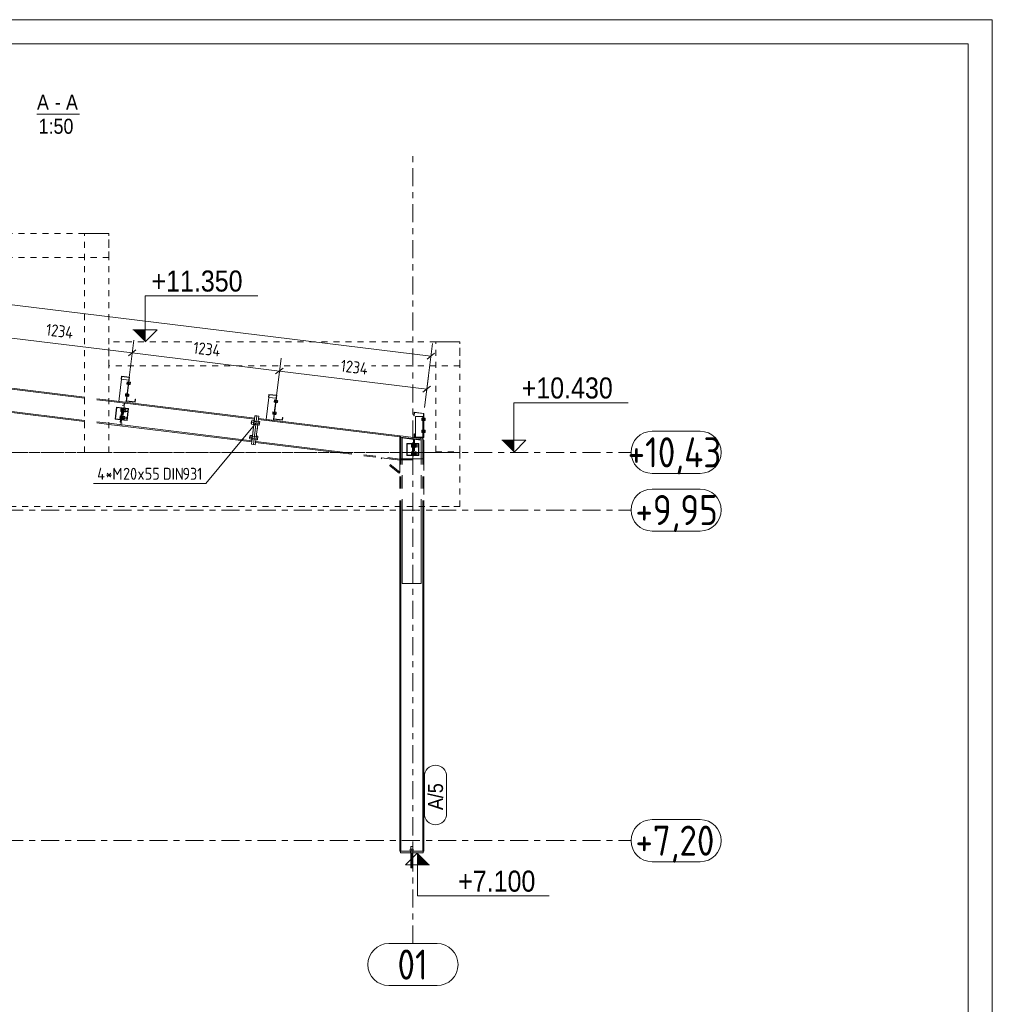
# Model space of a CAD drawing. Header units: millimetres. Extents: x -127 to 701, y 152 to 732.
# Tile 75 of 75: x 539 to 701, y 569 to 732. Entities that reach past the tile are written whole.
import ezdxf

# ---------------------------------------------------------------- set-up
doc = ezdxf.new("R2010")
doc.units = ezdxf.units.MM
for name, pattern in [('XKITLINE00', [0]), ('XKITLINE01', [4, 1, -1, 1, -1]), ('XKITLINE02', [4, 2, -2]), ('XKITLINE03', [6, 3, -1, 1, -1])]:
    doc.linetypes.add(name, pattern=pattern)
for name, color, linetype, lineweight in [('Bemassung', 1, 'Continuous', 0), ('Grid', 6, 'Continuous', 0), ('Schrauben', 7, 'Continuous', 0), ('Schraubenbezeichnung', 5, 'Continuous', 0), ('Teil', 7, 'Continuous', 0), ('Text', 5, 'Continuous', 0), ('Ueberschrift', 7, 'Continuous', 0), ('Zeichnungsrahmen', 3, 'Continuous', 0)]:
    doc.layers.add(name, color=color, linetype=linetype, lineweight=lineweight)
doc.styles.add('ARIAL', font='ARIAL.TTF')
doc.styles.add('ISOCPEUR', font='ISOCPEUR.TTF')

msp = doc.modelspace()

# ---------------------------------------------------------------- hatches: boundary and pattern name
at = {"layer": 'Text'}
for points in [[(559.7, 680.75), (559.7, 678.75), (557.7, 680.75)], [(621.03, 662.35), (621.03, 660.35), (619.03, 662.35)], [(605, 591.75), (605, 593.75), (607, 591.75)]]:
    msp.add_hatch(color=256, dxfattribs=at).paths.add_polyline_path(points, flags=17)

# ---------------------------------------------------------------- linework, layer by layer
at = {"layer": 'Bemassung', "linetype": 'XKITLINE00', "lineweight": 0}
for p, q in [((460.29, 694.39), (607.23, 676.34)), ((533.06, 679.89), (557.56, 676.89)), ((556.67, 669.67), (557.82, 679.02)), ((556.67, 669.67), (557.82, 679.02)), ((606.19, 667.82), (607.49, 678.48)), ((558.19, 677.38), (556.93, 676.39)), ((558.19, 677.38), (556.93, 676.39)), ((557.56, 676.89), (582.06, 673.88)), ((607.86, 676.84), (606.6, 675.85)), ((581.17, 666.67), (582.32, 676.01)), ((581.17, 666.67), (582.32, 676.01)), ((582.69, 674.37), (581.42, 673.39)), ((582.69, 674.37), (581.42, 673.39)), ((582.06, 673.88), (606.56, 670.87)), ((606.19, 667.82), (606.82, 673)), ((607.19, 671.36), (605.93, 670.38))]:
    msp.add_line(p, q, dxfattribs=at)
at = {"layer": 'Bemassung'}
for p in [(557.56, 676.89), (557.56, 676.89), (607.23, 676.34), (582.06, 673.88), (582.06, 673.88), (606.56, 670.87)]:
    msp.add_point(p, dxfattribs=at)
at = {"layer": 'Grid', "linetype": 'XKITLINE03', "lineweight": 0}
for p, q in [((604.26, 578.63), (604.26, 710.35)), ((434.43, 660.35), (640.53, 660.35)), ((434.43, 650.75), (640.53, 650.75)), ((434.43, 595.75), (640.53, 595.75))]:
    msp.add_line(p, q, dxfattribs=at)
at = {"layer": 'Grid', "linetype": 'XKITLINE00', "lineweight": 0}
for p, q in [((644.03, 663.85), (652.03, 663.85)), ((644.03, 656.85), (652.03, 656.85)), ((644.03, 654.25), (652.03, 654.25)), ((644.03, 647.25), (652.03, 647.25)), ((644.03, 599.25), (652.03, 599.25)), ((644.03, 592.25), (652.03, 592.25)), ((600.26, 578.63), (608.26, 578.63)), ((600.26, 571.63), (608.26, 571.63))]:
    msp.add_line(p, q, dxfattribs=at)
for centre, start, end in [((644.03, 660.35), 90, 270), ((652.03, 660.35), 270, 90), ((644.03, 650.75), 90, 270), ((652.03, 650.75), 270, 90), ((644.03, 595.75), 90, 270), ((652.03, 595.75), 270, 90), ((600.26, 575.13), 90, 270), ((608.26, 575.13), 270, 90)]:
    msp.add_arc(centre, 3.5, start, end, dxfattribs=at)
at = {"layer": 'Schrauben', "linetype": 'XKITLINE02', "lineweight": 0}
for p, q in [((556.68, 671.7), (556.73, 672.07)), ((556.84, 671.68), (556.68, 671.7)), ((556.7, 671.89), (556.86, 671.87)), ((556.89, 672.05), (556.73, 672.07)), ((556.84, 671.68), (556.89, 672.05)), ((556.98, 671.73), (556.85, 671.75)), ((556.85, 671.73), (556.92, 671.72)), ((556.88, 672.01), (556.96, 672)), ((557.01, 671.97), (556.88, 671.99)), ((556.96, 672), (556.92, 671.72)), ((556.92, 671.72), (556.93, 671.72)), ((556.92, 671.72), (556.97, 671.71)), ((556.93, 671.72), (556.93, 671.74)), ((557.02, 672.09), (556.96, 671.61)), ((556.96, 672), (557.01, 671.99)), ((556.44, 669.71), (556.48, 670.09)), ((556.64, 670.07), (556.48, 670.09)), ((556.6, 669.69), (556.64, 670.07)), ((556.76, 669.98), (556.63, 670)), ((556.64, 670.02), (556.72, 670.01)), ((556.72, 670.01), (556.68, 669.73)), ((556.78, 670.1), (556.72, 669.63)), ((556.72, 670.01), (556.76, 670)), ((556.6, 669.69), (556.44, 669.71)), ((556.46, 669.9), (556.62, 669.88)), ((556.73, 669.75), (556.6, 669.76)), ((556.6, 669.74), (556.68, 669.73)), ((556.68, 669.74), (556.68, 669.76)), ((556.68, 669.73), (556.68, 669.74)), ((556.68, 669.73), (556.73, 669.73)), ((581.18, 668.69), (581.22, 669.07)), ((581.34, 668.67), (581.18, 668.69)), ((581.2, 668.88), (581.36, 668.86)), ((581.38, 669.05), (581.22, 669.07)), ((581.34, 668.67), (581.38, 669.05)), ((581.47, 668.72), (581.34, 668.74)), ((581.34, 668.72), (581.42, 668.71)), ((581.5, 668.96), (581.37, 668.98)), ((581.38, 669), (581.45, 668.99)), ((581.45, 668.99), (581.42, 668.71)), ((581.42, 668.72), (581.42, 668.74)), ((581.42, 668.71), (581.42, 668.72)), ((581.42, 668.71), (581.47, 668.7)), ((581.45, 668.99), (581.5, 668.98)), ((581.52, 669.08), (581.46, 668.6)), ((555.65, 667.16), (555.7, 667.59)), ((555.81, 667.14), (555.65, 667.16)), ((555.66, 667.27), (555.82, 667.25)), ((555.69, 667.49), (555.85, 667.47)), ((555.86, 667.58), (555.7, 667.59)), ((555.81, 667.14), (555.86, 667.58)), ((555.82, 667.24), (556.14, 667.2)), ((556.14, 667.18), (555.82, 667.22)), ((556.17, 667.46), (555.85, 667.5)), ((555.85, 667.48), (556.17, 667.44)), ((556.01, 667.48), (555.98, 667.2)), ((556.18, 667.56), (556.12, 667.08)), ((556.22, 667.07), (556.12, 667.08)), ((556.23, 667.55), (556.17, 667.07)), ((556.28, 667.54), (556.18, 667.56)), ((556.28, 667.54), (556.22, 667.07)), ((556.23, 667.09), (556.42, 667.06)), ((556.24, 667.2), (556.44, 667.17)), ((556.27, 667.42), (556.46, 667.39)), ((556.48, 667.5), (556.28, 667.52)), ((556.42, 667.06), (556.48, 667.5)), ((556.44, 667.16), (556.81, 667.12)), ((556.47, 667.4), (556.84, 667.35)), ((556.81, 667.12), (556.82, 667.13)), ((556.82, 667.13), (556.84, 667.35)), ((580.93, 666.7), (580.98, 667.08)), ((581.09, 666.68), (580.93, 666.7)), ((580.96, 666.89), (581.11, 666.87)), ((581.14, 667.06), (580.98, 667.08)), ((581.09, 666.68), (581.14, 667.06)), ((581.23, 666.74), (581.1, 666.75)), ((581.1, 666.73), (581.18, 666.72)), ((581.13, 667.01), (581.21, 667)), ((581.26, 666.98), (581.13, 666.99)), ((581.21, 667), (581.18, 666.72)), ((581.18, 666.73), (581.18, 666.75)), ((581.18, 666.72), (581.18, 666.73)), ((581.18, 666.72), (581.23, 666.72)), ((581.27, 667.1), (581.21, 666.62)), ((581.21, 667), (581.26, 667)), ((555.5, 665.97), (555.56, 666.4)), ((555.66, 665.95), (555.5, 665.97)), ((555.52, 666.08), (555.68, 666.06)), ((555.54, 666.29), (555.7, 666.28)), ((555.72, 666.38), (555.56, 666.4)), ((555.66, 665.95), (555.72, 666.38)), ((555.67, 666.03), (555.99, 665.99)), ((555.68, 666.05), (555.99, 666.01)), ((555.7, 666.29), (556.02, 666.25)), ((556.02, 666.27), (555.71, 666.31)), ((555.87, 666.29), (555.83, 666.01)), ((556.04, 666.37), (555.98, 665.89)), ((556.08, 665.88), (555.98, 665.89)), ((556.09, 666.36), (556.03, 665.88)), ((556.14, 666.35), (556.04, 666.37)), ((556.14, 666.35), (556.08, 665.88)), ((556.08, 665.9), (556.28, 665.87)), ((556.09, 666.01), (556.29, 665.98)), ((556.12, 666.22), (556.32, 666.2)), ((556.33, 666.31), (556.13, 666.33)), ((556.28, 665.87), (556.33, 666.31)), ((556.29, 665.97), (556.67, 665.93)), ((556.32, 666.21), (556.7, 666.16)), ((556.67, 665.94), (556.7, 666.16)), ((556.67, 665.93), (556.67, 665.94)), ((577.9, 665.67), (577.81, 664.93)), ((578.46, 665), (577.82, 665.08)), ((578.46, 665.02), (577.83, 665.1)), ((578.51, 665.44), (577.88, 665.52)), ((578.51, 665.42), (577.88, 665.5)), ((578.2, 665.48), (578.14, 665.04)), ((578.19, 665.47), (578.2, 665.48)), ((578.52, 665.52), (578.45, 664.92)), ((605.75, 666.02), (605.91, 666.02)), ((605.75, 666.02), (605.75, 665.64)), ((605.75, 665.83), (605.91, 665.83)), ((605.91, 665.64), (605.75, 665.64)), ((605.91, 666.02), (605.91, 665.64)), ((605.91, 666.02), (605.91, 665.64)), ((605.91, 665.97), (606.01, 665.97)), ((605.91, 665.97), (606.01, 665.97)), ((606.06, 665.95), (605.91, 665.95)), ((606.06, 665.95), (605.91, 665.95)), ((606.06, 665.71), (605.91, 665.71)), ((606.06, 665.71), (605.91, 665.71)), ((605.91, 665.69), (606.01, 665.69)), ((605.91, 665.69), (606.01, 665.69)), ((606.01, 665.97), (606.01, 665.96)), ((606.01, 665.97), (606.01, 665.69)), ((606.01, 665.97), (606.06, 665.97)), ((606.01, 665.97), (606.01, 665.96)), ((606.01, 665.97), (606.01, 665.69)), ((606.01, 665.97), (606.06, 665.97)), ((606.01, 665.96), (606.01, 665.95)), ((606.01, 665.96), (606.01, 665.95)), ((606.01, 665.7), (606.01, 665.72)), ((606.01, 665.7), (606.01, 665.72)), ((606.01, 665.71), (606.01, 665.7)), ((606.01, 665.71), (606.01, 665.7)), ((606.01, 665.7), (606.01, 665.69)), ((606.01, 665.69), (606.01, 665.7)), ((606.01, 665.7), (606.01, 665.69)), ((606.01, 665.69), (606.01, 665.7)), ((606.01, 665.69), (606.06, 665.69)), ((606.01, 665.69), (606.06, 665.69)), ((606.06, 666.07), (606.06, 665.59)), ((606.06, 666.07), (606.06, 665.59)), ((605.75, 664.02), (605.91, 664.02)), ((605.75, 664.02), (605.75, 663.64)), ((605.75, 663.83), (605.91, 663.83)), ((605.91, 663.64), (605.75, 663.64)), ((605.91, 664.02), (605.91, 663.64)), ((605.91, 664.02), (605.91, 663.64)), ((605.91, 663.97), (606.01, 663.97)), ((605.91, 663.97), (606.01, 663.97)), ((606.06, 663.95), (605.91, 663.95)), ((606.06, 663.95), (605.91, 663.95)), ((606.06, 663.71), (605.91, 663.71)), ((606.06, 663.71), (605.91, 663.71)), ((605.91, 663.69), (606.01, 663.69)), ((605.91, 663.69), (606.01, 663.69)), ((606.01, 663.97), (606.01, 663.96)), ((606.01, 663.97), (606.01, 663.69)), ((606.01, 663.97), (606.06, 663.97)), ((606.01, 663.97), (606.01, 663.96)), ((606.01, 663.97), (606.01, 663.69)), ((606.01, 663.97), (606.06, 663.97)), ((606.01, 663.96), (606.01, 663.95)), ((606.01, 663.96), (606.01, 663.95)), ((606.01, 663.7), (606.01, 663.72)), ((606.01, 663.7), (606.01, 663.72)), ((606.01, 663.71), (606.01, 663.7)), ((606.01, 663.71), (606.01, 663.7)), ((606.01, 663.7), (606.01, 663.69)), ((606.01, 663.69), (606.01, 663.7)), ((606.01, 663.7), (606.01, 663.69)), ((606.01, 663.69), (606.01, 663.7)), ((606.01, 663.69), (606.06, 663.69)), ((606.01, 663.69), (606.06, 663.69)), ((606.06, 664.07), (606.06, 663.59)), ((606.06, 664.07), (606.06, 663.59)), ((577.59, 663.2), (577.5, 662.47)), ((578.16, 662.56), (577.52, 662.64)), ((578.16, 662.54), (577.52, 662.62)), ((578.21, 662.96), (577.57, 663.04)), ((577.58, 663.06), (578.21, 662.98)), ((577.89, 663.02), (577.84, 662.58)), ((577.89, 663.01), (577.89, 663.02)), ((578.22, 663.06), (578.15, 662.46)), ((604.18, 661.63), (604.02, 661.63)), ((604.02, 661.19), (604.02, 661.63)), ((604.02, 661.52), (604.18, 661.52)), ((604.02, 661.3), (604.18, 661.3)), ((604.18, 661.19), (604.02, 661.19)), ((604.18, 660.43), (604.02, 660.43)), ((604.02, 659.99), (604.02, 660.43)), ((604.02, 660.32), (604.18, 660.32)), ((604.18, 661.19), (604.18, 661.63)), ((604.5, 661.55), (604.18, 661.55)), ((604.18, 661.53), (604.5, 661.53)), ((604.18, 661.29), (604.5, 661.29)), ((604.18, 661.27), (604.5, 661.27)), ((604.18, 659.99), (604.18, 660.43)), ((604.5, 660.35), (604.18, 660.35)), ((604.18, 660.33), (604.5, 660.33)), ((604.34, 661.55), (604.34, 661.27)), ((604.34, 660.35), (604.34, 660.07)), ((604.5, 661.65), (604.5, 661.17)), ((604.6, 661.65), (604.5, 661.65)), ((604.6, 661.17), (604.5, 661.17)), ((604.5, 660.45), (604.5, 659.97)), ((604.6, 660.45), (604.5, 660.45)), ((604.55, 661.65), (604.55, 661.17)), ((604.55, 660.45), (604.55, 659.97)), ((604.6, 661.65), (604.6, 661.17)), ((604.8, 661.63), (604.6, 661.63)), ((604.6, 661.52), (604.8, 661.52)), ((604.6, 661.3), (604.8, 661.3)), ((604.6, 661.19), (604.8, 661.19)), ((604.6, 660.45), (604.6, 659.97)), ((604.8, 660.43), (604.6, 660.43)), ((604.6, 660.32), (604.8, 660.32)), ((604.8, 661.19), (604.8, 661.63)), ((604.8, 661.53), (605.18, 661.53)), ((604.8, 661.29), (605.18, 661.29)), ((604.8, 659.99), (604.8, 660.43)), ((604.8, 660.33), (605.18, 660.33)), ((605.18, 661.3), (605.18, 661.53)), ((605.18, 661.29), (605.18, 661.3)), ((605.18, 660.1), (605.18, 660.33)), ((604.02, 660.1), (604.18, 660.1)), ((604.18, 659.99), (604.02, 659.99)), ((604.18, 660.09), (604.5, 660.09)), ((604.5, 660.07), (604.18, 660.07)), ((604.6, 659.97), (604.5, 659.97)), ((604.6, 660.1), (604.8, 660.1)), ((604.6, 659.99), (604.8, 659.99)), ((604.8, 660.09), (605.18, 660.09)), ((605.18, 660.09), (605.18, 660.1)), ((604.36, 593.99), (603.76, 593.99)), ((603.87, 593.75), (603.87, 593.99)), ((603.88, 593.75), (603.87, 593.75)), ((603.87, 593.75), (603.88, 593.75)), ((603.88, 593.75), (603.87, 593.75)), ((603.87, 593.75), (603.88, 593.75)), ((603.88, 593.75), (603.87, 593.75)), ((603.87, 593.75), (603.88, 593.75)), ((604.25, 593.75), (603.87, 593.75)), ((603.89, 593.75), (603.88, 593.75)), ((603.88, 593.75), (603.89, 593.75)), ((603.89, 593.75), (603.88, 593.75)), ((603.88, 593.75), (603.89, 593.75)), ((603.89, 593.75), (603.88, 593.75)), ((603.88, 593.75), (603.89, 593.75)), ((603.9, 593.75), (603.9, 593.99)), ((603.91, 593.75), (603.91, 593.75)), ((604.22, 593.75), (604.22, 593.99)), ((604.23, 593.75), (604.25, 593.75)), ((604.23, 593.75), (604.25, 593.75)), ((604.25, 593.75), (604.23, 593.75)), ((604.23, 593.75), (604.25, 593.75)), ((604.23, 593.75), (604.25, 593.75)), ((604.25, 593.99), (604.25, 593.75)), ((604.25, 593.75), (604.25, 593.75)), ((604.25, 593.75), (604.25, 593.75)), ((604.25, 593.75), (604.25, 593.75)), ((604.25, 593.75), (604.25, 593.75)), ((604.25, 593.75), (604.25, 593.75)), ((604.25, 593.75), (604.25, 593.75))]:
    msp.add_line(p, q, dxfattribs=at)
at = {"layer": 'Schrauben', "linetype": 'XKITLINE00', "lineweight": 0}
for p, q in [((556.96, 671.61), (557.01, 671.61)), ((557.07, 672.08), (557.01, 671.61)), ((557.02, 672.09), (557.07, 672.08)), ((557.02, 671.66), (557.22, 671.63)), ((557.04, 671.84), (557.24, 671.82)), ((557.26, 672.01), (557.06, 672.03)), ((557.22, 671.63), (557.26, 672.01)), ((557.22, 671.7), (557.24, 671.7)), ((557.24, 671.7), (557.25, 671.71)), ((557.25, 671.71), (557.27, 671.94)), ((557.25, 671.94), (557.27, 671.94)), ((556.83, 670.1), (556.77, 669.62)), ((556.78, 670.1), (556.83, 670.1)), ((557.02, 670.02), (556.82, 670.05)), ((556.97, 669.65), (557.02, 670.02)), ((556.72, 669.63), (556.77, 669.62)), ((556.77, 669.67), (556.97, 669.65)), ((556.8, 669.86), (557, 669.83)), ((556.98, 669.72), (557, 669.71)), ((557, 669.73), (557.03, 669.95)), ((557, 669.71), (557, 669.73)), ((557.01, 669.95), (557.03, 669.95)), ((581.46, 668.6), (581.51, 668.6)), ((581.57, 669.07), (581.51, 668.6)), ((581.51, 668.65), (581.71, 668.62)), ((581.52, 669.08), (581.57, 669.07)), ((581.54, 668.84), (581.74, 668.81)), ((581.76, 669), (581.56, 669.03)), ((581.71, 668.62), (581.76, 669)), ((581.72, 668.69), (581.74, 668.69)), ((581.74, 668.71), (581.77, 668.93)), ((581.74, 668.69), (581.74, 668.71)), ((581.75, 668.93), (581.77, 668.93)), ((581.32, 667.09), (581.26, 666.61)), ((581.27, 667.1), (581.32, 667.09)), ((581.29, 666.85), (581.49, 666.83)), ((581.51, 667.02), (581.32, 667.04)), ((581.47, 666.64), (581.51, 667.02)), ((581.48, 666.71), (581.5, 666.71)), ((581.5, 666.72), (581.53, 666.94)), ((581.5, 666.71), (581.5, 666.72)), ((581.51, 666.95), (581.53, 666.94)), ((577.42, 665.55), (577.37, 665.16)), ((577.37, 665.16), (577.43, 665.15)), ((577.49, 665.65), (577.42, 665.05)), ((577.42, 665.55), (577.48, 665.55)), ((577.45, 665.35), (577.77, 665.31)), ((577.49, 665.65), (577.81, 665.61)), ((577.82, 665.68), (577.73, 664.94)), ((577.82, 665.68), (577.9, 665.67)), ((578.49, 665.22), (578.74, 665.19)), ((578.52, 665.52), (578.78, 665.49)), ((578.78, 665.49), (578.71, 664.89)), ((581.21, 666.62), (581.26, 666.61)), ((581.27, 666.66), (581.47, 666.64)), ((605.75, 666.02), (605.91, 666.02)), ((605.75, 666.02), (605.75, 665.64)), ((605.75, 665.83), (605.91, 665.83)), ((605.91, 665.64), (605.75, 665.64)), ((606.06, 666.07), (606.11, 666.07)), ((606.06, 666.07), (606.11, 666.07)), ((606.06, 665.59), (606.11, 665.59)), ((606.06, 665.59), (606.11, 665.59)), ((606.11, 666.07), (606.11, 665.59)), ((606.11, 666.07), (606.11, 665.59)), ((606.11, 666.02), (606.31, 666.02)), ((606.11, 666.02), (606.31, 666.02)), ((606.11, 665.83), (606.31, 665.83)), ((606.11, 665.83), (606.31, 665.83)), ((606.31, 665.64), (606.11, 665.64)), ((606.31, 665.64), (606.11, 665.64)), ((606.31, 666.02), (606.31, 665.64)), ((606.31, 666.02), (606.31, 665.64)), ((577.42, 665.05), (577.74, 665.01)), ((577.73, 664.94), (577.81, 664.93)), ((578.45, 664.92), (578.71, 664.89)), ((605.75, 664.02), (605.91, 664.02)), ((605.75, 664.02), (605.75, 663.64)), ((605.75, 663.83), (605.91, 663.83)), ((605.91, 663.64), (605.75, 663.64)), ((606.06, 664.07), (606.11, 664.07)), ((606.06, 664.07), (606.11, 664.07)), ((606.06, 663.59), (606.11, 663.59)), ((606.06, 663.59), (606.11, 663.59)), ((606.11, 664.07), (606.11, 663.59)), ((606.11, 664.07), (606.11, 663.59)), ((606.11, 664.02), (606.31, 664.02)), ((606.11, 664.02), (606.31, 664.02)), ((606.11, 663.83), (606.31, 663.83)), ((606.11, 663.83), (606.31, 663.83)), ((606.31, 663.64), (606.11, 663.64)), ((606.31, 663.64), (606.11, 663.64)), ((606.31, 664.02), (606.31, 663.64)), ((606.31, 664.02), (606.31, 663.64)), ((577.12, 663.09), (577.07, 662.7)), ((577.07, 662.7), (577.13, 662.69)), ((577.19, 663.18), (577.12, 662.59)), ((577.12, 663.09), (577.18, 663.09)), ((577.12, 662.59), (577.43, 662.55)), ((577.15, 662.89), (577.47, 662.85)), ((577.19, 663.18), (577.51, 663.15)), ((577.51, 663.21), (577.42, 662.48)), ((577.42, 662.48), (577.5, 662.47)), ((577.51, 663.21), (577.59, 663.2)), ((578.15, 662.46), (578.41, 662.43)), ((578.18, 662.76), (578.44, 662.73)), ((578.22, 663.06), (578.48, 663.03)), ((578.48, 663.03), (578.41, 662.43)), ((604.22, 594.75), (603.9, 594.75)), ((603.9, 594.31), (603.9, 594.75)), ((604.22, 594.31), (604.22, 594.75)), ((604.36, 594.05), (603.76, 594.05)), ((603.76, 593.99), (603.76, 594.05)), ((604.3, 594.31), (603.82, 594.31)), ((603.82, 594.31), (603.82, 594.05)), ((603.89, 591.25), (603.89, 593.75)), ((604.06, 594.05), (604.06, 594.31)), ((604.06, 591.25), (604.06, 593.75)), ((604.23, 593.75), (604.23, 591.25)), ((604.3, 594.05), (604.3, 594.31)), ((604.36, 594.05), (604.36, 593.99)), ((604.23, 591.25), (603.89, 591.25))]:
    msp.add_line(p, q, dxfattribs=at)
at = {"layer": 'Schraubenbezeichnung', "linetype": 'XKITLINE00', "lineweight": 0}
for p in [(578.17, 665.26), (551.15, 655.18)]:
    msp.add_line(p, (569.79, 655.18), dxfattribs=at)
at = {"layer": 'Teil', "linetype": 'XKITLINE01', "lineweight": 0}
for p, q in [((553.66, 696.75), (450.26, 696.75)), ((549.66, 660.35), (549.66, 696.75)), ((549.66, 696.75), (553.66, 696.75)), ((553.66, 692.75), (553.66, 696.75)), ((553.66, 660.35), (553.66, 696.75)), ((553.66, 692.75), (450.26, 692.75)), ((567.48, 678.75), (553.66, 678.75)), ((553.66, 674.75), (553.66, 678.75)), ((612.06, 678.75), (571.51, 678.75)), ((608.06, 660.42), (608.06, 678.75)), ((608.06, 678.75), (612.06, 678.75)), ((612.06, 674.75), (612.06, 678.75)), ((612.06, 660.42), (612.06, 678.75)), ((591.86, 674.75), (553.66, 674.75)), ((612.06, 674.75), (597.34, 674.75)), ((457.26, 660.35), (612.06, 660.35)), ((549.66, 660.35), (553.66, 660.35)), ((606.06, 651.35), (606.06, 660.35)), ((606.06, 660.35), (612.06, 660.35)), ((608.06, 660.42), (612.06, 660.42)), ((612.06, 651.35), (612.06, 660.35)), ((612.06, 660.35), (612.06, 651.35)), ((457.26, 651.35), (612.06, 651.35)), ((612.06, 651.35), (606.06, 651.35))]:
    msp.add_line(p, q, dxfattribs=at)
at = {"layer": 'Teil', "linetype": 'XKITLINE00', "lineweight": 0}
for p, q in [((549.66, 669.53), (468.26, 679.52)), ((549.66, 669.35), (468.26, 679.35)), ((549.66, 665.67), (468.26, 675.66)), ((549.66, 665.5), (468.26, 675.49)), ((555.81, 672.5), (555.36, 668.83)), ((555.74, 672.52), (555.8, 673)), ((555.79, 672.51), (555.74, 672.52)), ((555.85, 672.95), (555.79, 672.51)), ((555.8, 673), (557.11, 672.84)), ((557, 672.35), (555.81, 672.5)), ((557.06, 672.8), (555.85, 672.95)), ((556.58, 668.88), (557.06, 672.8)), ((557.11, 672.84), (556.63, 668.92)), ((580.24, 669.51), (580.3, 670)), ((580.3, 670), (581.61, 669.84)), ((577.94, 666.05), (553.66, 669.03)), ((577.92, 665.88), (553.66, 668.86)), ((556.58, 668.88), (556.55, 668.68)), ((558.05, 668.7), (556.58, 668.88)), ((556.63, 668.92), (558, 668.75)), ((558, 668.75), (558.05, 669.18)), ((558.05, 669.18), (558.1, 669.17)), ((558.1, 669.17), (558.05, 668.7)), ((580.31, 669.49), (579.86, 665.82)), ((580.29, 669.51), (580.24, 669.51)), ((580.34, 669.94), (580.29, 669.51)), ((581.5, 669.34), (580.31, 669.49)), ((581.55, 669.79), (580.34, 669.94)), ((581.07, 665.87), (581.55, 669.79)), ((581.61, 669.84), (581.13, 665.91)), ((604.4, 666.43), (604.48, 667.03)), ((604.52, 666.97), (604.45, 666.43)), ((604.48, 667.03), (606.06, 666.83)), ((606.01, 666.79), (604.52, 666.97)), ((606.01, 662.83), (606.01, 666.79)), ((606.06, 666.83), (606.06, 662.83)), ((577.48, 662.25), (553.66, 665.18)), ((577.99, 666.45), (577.41, 661.69)), ((578.31, 666.41), (577.73, 661.65)), ((578.31, 666.41), (577.73, 661.65)), ((578.31, 666.41), (577.99, 666.45)), ((578.63, 666.37), (578.04, 661.61)), ((578.63, 666.37), (578.31, 666.41)), ((578.56, 665.81), (602.06, 662.92)), ((578.58, 665.98), (602.06, 663.09)), ((581.07, 665.87), (581.05, 665.67)), ((582.54, 665.69), (581.07, 665.87)), ((581.13, 665.91), (582.5, 665.75)), ((582.5, 665.75), (582.55, 666.17)), ((582.6, 666.17), (582.54, 665.69)), ((582.55, 666.17), (582.6, 666.17)), ((604.45, 666.43), (604.4, 666.43)), ((604.71, 662.77), (604.71, 666.33)), ((604.71, 666.33), (605.91, 666.33)), ((605.91, 663.33), (605.91, 666.33)), ((605.91, 666.33), (606.01, 666.33)), ((577.46, 662.08), (553.66, 665)), ((604.51, 663.43), (604.46, 663.43)), ((604.46, 663.43), (604.46, 662.83)), ((604.51, 662.88), (604.51, 663.43)), ((591.58, 660.35), (578.09, 662.01)), ((592.97, 660.35), (578.11, 662.17)), ((602.06, 663.09), (602.06, 662.89)), ((602.23, 662.87), (602.06, 662.89)), ((602.06, 662.89), (602.06, 660.35)), ((602.23, 663.07), (602.2, 662.87)), ((602.2, 662.87), (605.93, 662.42)), ((602.23, 663.07), (605.95, 662.61)), ((602.23, 662.87), (602.23, 660.35)), ((602.48, 662.74), (602.48, 660.35)), ((602.48, 662.74), (605.64, 662.35)), ((604.71, 662.83), (604.46, 662.83)), ((604.71, 662.88), (604.51, 662.88)), ((605.64, 662.35), (605.64, 660.35)), ((606.06, 662.4), (605.89, 662.42)), ((605.89, 662.42), (605.89, 660.35)), ((605.91, 663.33), (605.91, 662.62)), ((605.91, 663.33), (606.01, 663.33)), ((606.01, 662.88), (605.91, 662.88)), ((606.06, 662.83), (605.91, 662.83)), ((605.95, 662.61), (605.93, 662.42)), ((606.06, 662.4), (606.06, 660.35)), ((577.73, 661.65), (577.41, 661.69)), ((578.04, 661.61), (577.73, 661.65)), ((602.06, 651.35), (602.06, 593.99)), ((602.23, 651.35), (602.23, 593.99)), ((602.48, 651.35), (602.48, 638.54)), ((605.64, 651.35), (605.64, 638.54)), ((605.89, 651.35), (605.89, 593.99)), ((606.06, 651.35), (606.06, 593.99)), ((602.48, 638.54), (605.64, 638.54)), ((602.18, 593.99), (602.06, 593.99)), ((605.94, 593.99), (602.18, 593.99)), ((602.18, 593.75), (602.18, 593.99)), ((605.94, 593.75), (602.18, 593.75)), ((606.06, 593.99), (605.94, 593.99)), ((605.94, 593.75), (605.94, 593.99))]:
    msp.add_line(p, q, dxfattribs=at)
at = {"layer": 'Teil', "linetype": 'XKITLINE02', "lineweight": 0}
for p, q in [((557, 672.35), (556.58, 668.88)), ((553.66, 669.03), (549.66, 669.53)), ((553.66, 668.86), (549.66, 669.35)), ((556.55, 668.68), (555.36, 668.83)), ((555.7, 664.93), (556.14, 668.55)), ((556.3, 668.53), (555.86, 664.91)), ((556.14, 668.55), (556.3, 668.53)), ((581.5, 669.34), (581.07, 665.87)), ((554.73, 665.88), (554.97, 667.87)), ((554.97, 667.87), (554.73, 665.88)), ((555.02, 667.8), (554.79, 665.93)), ((554.97, 667.87), (555.88, 667.75)), ((555.88, 667.75), (554.97, 667.87)), ((555.88, 667.7), (555.02, 667.8)), ((555.59, 665.37), (555.93, 668.15)), ((555.64, 665.77), (555.88, 667.75)), ((555.75, 665.35), (556.09, 668.13)), ((556.04, 667.74), (555.8, 665.75)), ((555.88, 667.75), (555.88, 667.7)), ((555.88, 667.75), (556.96, 667.62)), ((556.89, 667.57), (555.88, 667.7)), ((556.09, 668.13), (555.93, 668.15)), ((556.04, 667.68), (556.04, 667.74)), ((556.96, 667.62), (556.04, 667.74)), ((556.11, 668.25), (556.27, 668.23)), ((556.66, 665.7), (556.89, 667.57)), ((556.96, 667.62), (556.71, 665.64)), ((556.71, 665.64), (556.96, 667.62)), ((553.66, 665.18), (549.66, 665.67)), ((553.66, 665), (549.66, 665.5)), ((555.64, 665.77), (554.73, 665.88)), ((554.73, 665.88), (555.64, 665.77)), ((554.79, 665.93), (555.65, 665.83)), ((555.75, 665.35), (555.59, 665.37)), ((555.65, 665.83), (555.64, 665.77)), ((556.71, 665.64), (555.64, 665.77)), ((555.65, 665.83), (556.66, 665.7)), ((555.74, 665.24), (555.9, 665.22)), ((555.8, 665.75), (555.81, 665.81)), ((555.8, 665.75), (556.71, 665.64)), ((577.46, 662.08), (577.94, 666.05)), ((578.58, 665.98), (578.09, 662.01)), ((581.05, 665.67), (579.86, 665.82)), ((605.91, 666.33), (605.91, 663.33)), ((606.01, 663.33), (606.01, 666.33)), ((555.7, 664.93), (555.86, 664.91)), ((602.06, 662.89), (602.06, 659.06)), ((605.89, 662.42), (602.23, 662.87)), ((602.48, 638.54), (602.48, 662.74)), ((602.48, 662.74), (605.64, 662.35)), ((603.26, 659.81), (603.26, 661.81)), ((603.26, 661.81), (604.34, 661.81)), ((604.18, 661.91), (604.18, 659.71)), ((604.18, 661.91), (604.34, 661.91)), ((604.18, 661.75), (604.18, 661.81)), ((604.34, 662.59), (604.34, 659.29)), ((604.34, 662.59), (604.5, 662.59)), ((604.34, 662.39), (604.5, 662.39)), ((604.34, 661.91), (604.34, 659.71)), ((604.34, 661.75), (604.34, 661.81)), ((604.34, 661.81), (605.26, 661.81)), ((604.5, 662.59), (604.5, 659.29)), ((605.91, 662.88), (604.71, 662.88)), ((605.91, 662.83), (604.71, 662.83)), ((605.91, 662.62), (604.71, 662.77)), ((605.26, 661.81), (605.26, 659.81)), ((605.64, 638.54), (605.64, 662.35)), ((602.06, 659.06), (591.58, 660.35)), ((602.06, 659.23), (592.97, 660.35)), ((602.06, 660.35), (602.06, 651.35)), ((602.23, 660.35), (602.23, 651.35)), ((602.48, 660.35), (602.48, 651.35)), ((605.2, 661.75), (603.32, 661.75)), ((603.32, 661.75), (603.32, 659.87)), ((603.32, 659.87), (603.32, 661.75)), ((603.32, 661.75), (604.18, 661.75)), ((604.18, 661.75), (604.18, 659.87)), ((604.34, 659.87), (604.34, 661.75)), ((604.34, 661.75), (605.2, 661.75)), ((605.2, 659.87), (605.2, 661.75)), ((605.2, 661.75), (605.2, 659.87)), ((605.64, 660.35), (605.64, 651.35)), ((605.89, 660.35), (605.89, 651.35)), ((606.06, 660.35), (606.06, 651.35)), ((598.96, 659.27), (599.09, 659.43)), ((601.94, 656.91), (598.96, 659.27)), ((602.06, 657.06), (599.09, 659.43)), ((599.09, 659.43), (602.06, 659.06)), ((602.06, 657.06), (599.09, 659.43)), ((602.06, 659.06), (602.06, 657.06)), ((605.89, 659.28), (602.23, 659.28)), ((602.23, 659.08), (602.23, 659.28)), ((602.23, 659.28), (605.89, 659.28)), ((602.23, 659.28), (602.23, 659.08)), ((602.23, 659.08), (605.89, 659.08)), ((602.23, 659.08), (605.89, 659.08)), ((602.47, 659.08), (602.47, 659.28)), ((605.26, 659.81), (603.26, 659.81)), ((604.34, 659.87), (603.32, 659.87)), ((604.18, 659.87), (603.32, 659.87)), ((604.18, 659.81), (604.18, 659.87)), ((604.18, 659.71), (604.34, 659.71)), ((604.34, 659.81), (604.34, 659.87)), ((604.34, 659.87), (605.2, 659.87)), ((605.2, 659.87), (604.34, 659.87)), ((604.34, 659.29), (604.5, 659.29)), ((605.65, 659.08), (605.65, 659.28)), ((605.89, 659.08), (605.89, 659.28)), ((605.89, 659.28), (605.89, 659.08)), ((601.94, 656.91), (602.06, 657.06)), ((602.48, 638.54), (605.64, 638.54)), ((605.94, 593.99), (602.18, 593.99))]:
    msp.add_line(p, q, dxfattribs=at)
at = {"layer": 'Text', "linetype": 'XKITLINE00', "lineweight": 0}
for p, q in [((559.7, 678.75), (559.7, 686.4)), ((559.7, 686.4), (560.08, 686.4)), ((578.48, 686.4), (560.08, 686.4)), ((561.7, 680.75), (557.7, 680.75)), ((559.7, 678.75), (561.7, 680.75)), ((621.03, 660.35), (621.03, 668.61)), ((621.03, 668.61), (621.65, 668.61)), ((640.05, 668.61), (621.65, 668.61)), ((623.03, 662.35), (619.03, 662.35)), ((621.03, 660.35), (623.03, 662.35)), ((606.16, 600.24), (606.16, 606.44)), ((609.86, 600.24), (609.86, 606.44)), ((605, 593.75), (603, 591.75)), ((605, 593.75), (605, 586.56)), ((603, 591.75), (607, 591.75)), ((605, 586.56), (611.09, 586.56)), ((626.9, 586.56), (611.09, 586.56))]:
    msp.add_line(p, q, dxfattribs=at)
for centre, start, end in [((608.01, 606.44), 0, 180), ((608.01, 600.24), 180, 0)]:
    msp.add_arc(centre, 1.85, start, end, dxfattribs=at)
at = {"layer": 'Ueberschrift', "linetype": 'XKITLINE00', "lineweight": 0}
msp.add_line((541.73, 716.6), (548.78, 716.6), dxfattribs=at)
at = {"layer": 'Zeichnungsrahmen', "linetype": 'XKITLINE00', "lineweight": 0}
for p, q in [((700.61, 732.33), (-127.39, 732.33)), ((700.61, 152.33), (700.61, 732.33)), ((696.61, 728.33), (-123.39, 728.33)), ((696.61, 156.33), (696.61, 728.33))]:
    msp.add_line(p, q, dxfattribs=at)

# ---------------------------------------------------------------- texts
at = {"layer": 'Bemassung', "style": 'ISOCPEUR', "width": 0.85}
for p in [(543.15, 679.81), (567.64, 676.81), (592.15, 673.8)]:
    msp.add_text('1234', height=2, rotation=-7.0015, dxfattribs=at).set_placement(p)
at = {"layer": 'Grid', "style": 'ISOCPEUR', "width": 0.85}
for s, p in [('+10,43', (639.97, 657.85)), ('+9,95', (641.26, 648.25)), ('+7,20', (641.26, 593.25)), ('01', (601.69, 572.63))]:
    msp.add_text(s, height=5, dxfattribs=at).set_placement(p)
at = {"layer": 'Schraubenbezeichnung', "style": 'ISOCPEUR', "width": 0.85}
for s, p in [('4', (551.75, 655.78)), ('*M', (553.12, 655.78)), ('20', (556.05, 655.78)), ('x', (558.45, 655.78)), ('55', (559.66, 655.78)), ('DIN', (562.66, 655.78)), ('931', (565.93, 655.78))]:
    msp.add_text(s, height=2, dxfattribs=at).set_placement(p)
at = {"layer": 'Text', "style": 'ARIAL', "width": 0.85}
for s, p in [('+11.350', (560.78, 687.1)), ('+10.430', (622.35, 669.31)), ('+7.100', (611.79, 587.26))]:
    msp.add_text(s, height=3.5, dxfattribs=at).set_placement(p)
msp.add_text('A/5', height=2.5, rotation=90.0002, dxfattribs=at).set_placement((609.26, 600.84))
at = {"layer": 'Ueberschrift', "style": 'ARIAL', "width": 0.85}
for s, p in [('A', (541.73, 717.35)), ('A', (546.56, 717.35)), ('-', (544.7, 717.35)), ('1:50', (542.01, 713.35))]:
    msp.add_text(s, height=2.5, dxfattribs=at).set_placement(p)

doc.saveas('drawing.dxf')
